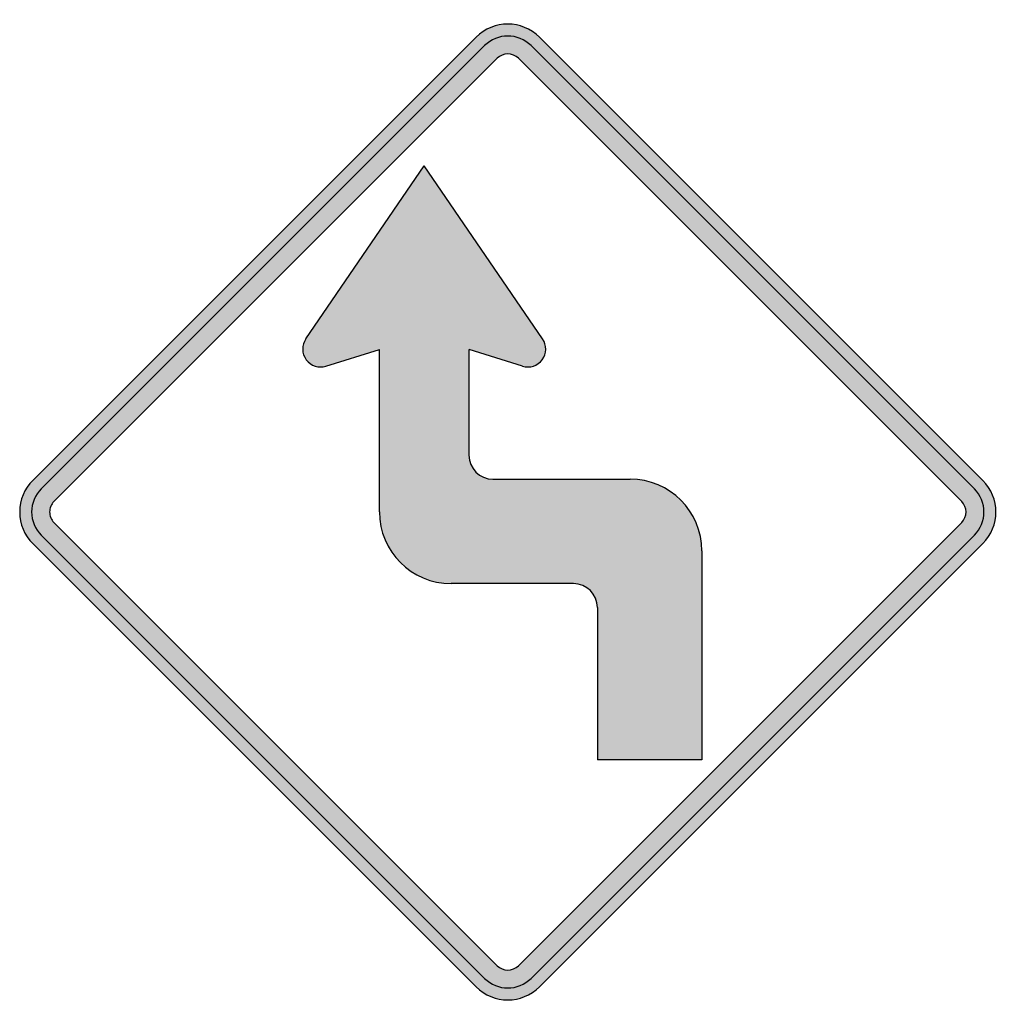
# Model space of a CAD drawing. Header units: inches. Extents: x -21.2 to 21.4, y -21.4 to 21.4.
import ezdxf

# ---------------------------------------------------------------- set-up
doc = ezdxf.new("R2010")
doc.units = ezdxf.units.IN
doc.header["$MEASUREMENT"] = 0

msp = doc.modelspace()

# ---------------------------------------------------------------- hatches: boundary and pattern name
h = msp.add_hatch(color=7)
h.paths.add_polyline_path([(-1.379, -20.64), (-20.64, -1.379), (-20.81, -1.181), (-20.952, -0.969), (-21.065, -0.742), (-21.15, -0.502), (-21.199, -0.255), (-21.213, 0), (-21.199, 0.255), (-21.15, 0.502), (-21.065, 0.742), (-20.952, 0.969), (-20.81, 1.181), (-20.64, 1.379), (-1.379, 20.64), (-1.174, 20.817), (-0.962, 20.959), (-0.735, 21.072), (-0.495, 21.15), (-0.247, 21.199), (0, 21.213), (0.247, 21.199), (0.495, 21.15), (0.735, 21.072), (0.962, 20.959), (1.174, 20.817), (1.379, 20.64), (20.64, 1.379), (20.817, 1.174), (20.959, 0.962), (21.072, 0.735), (21.15, 0.495), (21.199, 0.247), (21.213, 0), (21.199, -0.247), (21.15, -0.495), (21.072, -0.735), (20.959, -0.962), (20.817, -1.174), (20.64, -1.379), (1.379, -20.64), (1.174, -20.817), (0.962, -20.959), (0.735, -21.072), (0.495, -21.15), (0.247, -21.199), (0, -21.213), (-0.247, -21.199), (-0.495, -21.15), (-0.735, -21.072), (-0.962, -20.959), (-1.174, -20.817), (-1.379, -20.64)])
h.paths.add_polyline_path([(-0.46, 19.721), (-19.721, 0.46), (-19.778, 0.396), (-19.827, 0.325), (-19.863, 0.247), (-19.891, 0.17), (-19.905, 0.085), (-19.912, 0), (-19.905, -0.085), (-19.891, -0.17), (-19.863, -0.247), (-19.827, -0.325), (-19.778, -0.396), (-19.721, -0.46), (-0.46, -19.721), (-0.318, -19.827), (-0.163, -19.891), (0, -19.912), (0.163, -19.891), (0.318, -19.827), (0.46, -19.721), (19.721, -0.46), (19.827, -0.318), (19.891, -0.163), (19.912, 0), (19.891, 0.163), (19.827, 0.318), (19.721, 0.46), (0.46, 19.721), (0.318, 19.827), (0.163, 19.891), (0, 19.912), (-0.163, 19.891), (-0.318, 19.827), (-0.46, 19.721)], flags=0)
msp.add_hatch(color=7).paths.add_polyline_path([(3.889, -4.151), (3.889, -10.769), (8.436, -10.769), (8.436, -1.69), (8.429, -1.471), (8.407, -1.266), (8.323, -0.856), (8.188, -0.474), (8.012, -0.113), (7.785, 0.219), (7.524, 0.516), (7.22, 0.778), (6.894, 1.004), (6.534, 1.181), (6.145, 1.315), (5.742, 1.4), (5.53, 1.421), (5.317, 1.428), (-0.651, 1.428), (-0.792, 1.435), (-0.926, 1.464), (-1.054, 1.506), (-1.174, 1.57), (-1.28, 1.64), (-1.386, 1.732), (-1.471, 1.831), (-1.549, 1.945), (-1.605, 2.058), (-1.648, 2.192), (-1.676, 2.326), (-1.69, 2.468), (-1.683, 7.064), (0.636, 6.343), (0.799, 6.307), (0.955, 6.307), (1.11, 6.343), (1.259, 6.406), (1.386, 6.498), (1.492, 6.619), (1.577, 6.76), (1.626, 6.916), (1.648, 7.071), (1.633, 7.227), (1.591, 7.382), (1.513, 7.524), (-3.635, 15.054), (-8.775, 7.524), (-8.853, 7.382), (-8.902, 7.227), (-8.917, 7.071), (-8.895, 6.916), (-8.846, 6.76), (-8.761, 6.619), (-8.648, 6.498), (-8.521, 6.406), (-8.379, 6.343), (-8.224, 6.314), (-8.061, 6.307), (-7.905, 6.343), (-5.579, 7.064), (-5.579, 0), (-5.572, -0.212), (-5.551, -0.424), (-5.466, -0.827), (-5.332, -1.209), (-5.155, -1.57), (-4.929, -1.902), (-4.667, -2.199), (-4.37, -2.468), (-4.038, -2.687), (-3.677, -2.871), (-3.295, -3.005), (-2.885, -3.083), (-2.68, -3.104), (-2.468, -3.111), (2.857, -3.111), (2.998, -3.125), (3.132, -3.154), (3.26, -3.196), (3.38, -3.253), (3.486, -3.33), (3.585, -3.415), (3.677, -3.514), (3.748, -3.627), (3.811, -3.748), (3.854, -3.875), (3.882, -4.009), (3.889, -4.151)])

# ---------------------------------------------------------------- linework, layer by layer
at = {"color": 7}
for p, q in [((-20.643, 1.375), (-1.376, 20.643)), ((1.376, 20.643), (20.643, 1.375)), ((-20.276, 1.009), (-1.008, 20.276)), ((1.009, 20.276), (20.277, 1.009)), ((-19.724, 0.458), (-0.456, 19.725)), ((0.458, 19.725), (19.726, 0.458)), ((-8.777, 7.524), (-3.634, 15.051)), ((1.513, 7.524), (-3.634, 15.051)), ((-7.904, 6.342), (-5.58, 7.064)), ((-5.58, 0), (-5.58, 7.064)), ((-1.686, 2.465), (-1.686, 7.064)), ((0.638, 6.34), (-1.686, 7.064)), ((-0.648, 1.427), (5.319, 1.427)), ((-19.724, -0.457), (-0.456, -19.724)), ((19.726, -0.457), (0.458, -19.724)), ((-20.276, -1.009), (-1.008, -20.276)), ((20.277, -1.009), (1.009, -20.276)), ((-20.643, -1.376), (-1.376, -20.644)), ((20.643, -1.376), (1.376, -20.644)), ((8.433, -1.687), (8.433, -10.769)), ((2.854, -3.114), (-2.466, -3.114)), ((3.892, -4.152), (3.892, -10.769)), ((8.433, -10.769), (3.892, -10.769))]:
    msp.add_line(p, q, dxfattribs=at)
for points in [[(1.376, 20.643), (0.616, 21.403), (-0.616, 21.403), (-1.376, 20.643)], [(1.009, 20.276), (0.452, 20.833), (-0.452, 20.833), (-1.009, 20.276)], [(0.458, 19.725), (0.205, 19.977), (-0.205, 19.977), (-0.458, 19.724)], [(-1.687, 2.465), (-1.687, 1.892), (-1.222, 1.427), (-0.649, 1.427)], [(8.434, -1.687), (8.434, 0.033), (7.039, 1.427), (5.32, 1.427)], [(20.643, -1.376), (21.403, -0.616), (21.403, 0.616), (20.643, 1.376)], [(20.276, -1.009), (20.833, -0.452), (20.833, 0.452), (20.276, 1.009)], [(19.725, -0.458), (19.977, -0.205), (19.977, 0.205), (19.725, 0.458)], [(-5.579, 0), (-5.579, -1.72), (-4.185, -3.114), (-2.465, -3.114)], [(3.892, -4.152), (3.892, -3.579), (3.428, -3.114), (2.854, -3.114)], [(-0.458, -19.724), (-0.205, -19.977), (0.205, -19.977), (0.458, -19.724)], [(-1.009, -20.276), (-0.452, -20.833), (0.452, -20.833), (1.009, -20.276)], [(-1.376, -20.643), (-0.616, -21.403), (0.616, -21.403), (1.376, -20.643)]]:
    msp.add_open_spline(points, degree=3, dxfattribs=at)
for points in [[(-8.778, 7.524), (-8.965, 7.25), (-8.958, 6.888), (-8.761, 6.622), (-8.564, 6.356), (-8.22, 6.243), (-7.904, 6.341)], [(0.638, 6.341), (0.954, 6.243), (1.298, 6.355), (1.495, 6.622), (1.692, 6.888), (1.699, 7.25), (1.512, 7.524)], [(-20.643, 1.376), (-21.008, 1.011), (-21.213, 0.516), (-21.213, 0), (-21.213, -0.516), (-21.008, -1.011), (-20.643, -1.376)], [(-20.276, 1.009), (-20.543, 0.741), (-20.694, 0.378), (-20.694, 0), (-20.694, -0.378), (-20.543, -0.741), (-20.276, -1.009)], [(-19.725, 0.458), (-19.846, 0.336), (-19.914, 0.172), (-19.914, 0), (-19.914, -0.172), (-19.846, -0.336), (-19.724, -0.458)]]:
    msp.add_open_spline(points, degree=3, knots=[0, 0, 0, 0, 1, 1, 1, 2, 2, 2, 2], dxfattribs=at)

doc.saveas('drawing.dxf')
